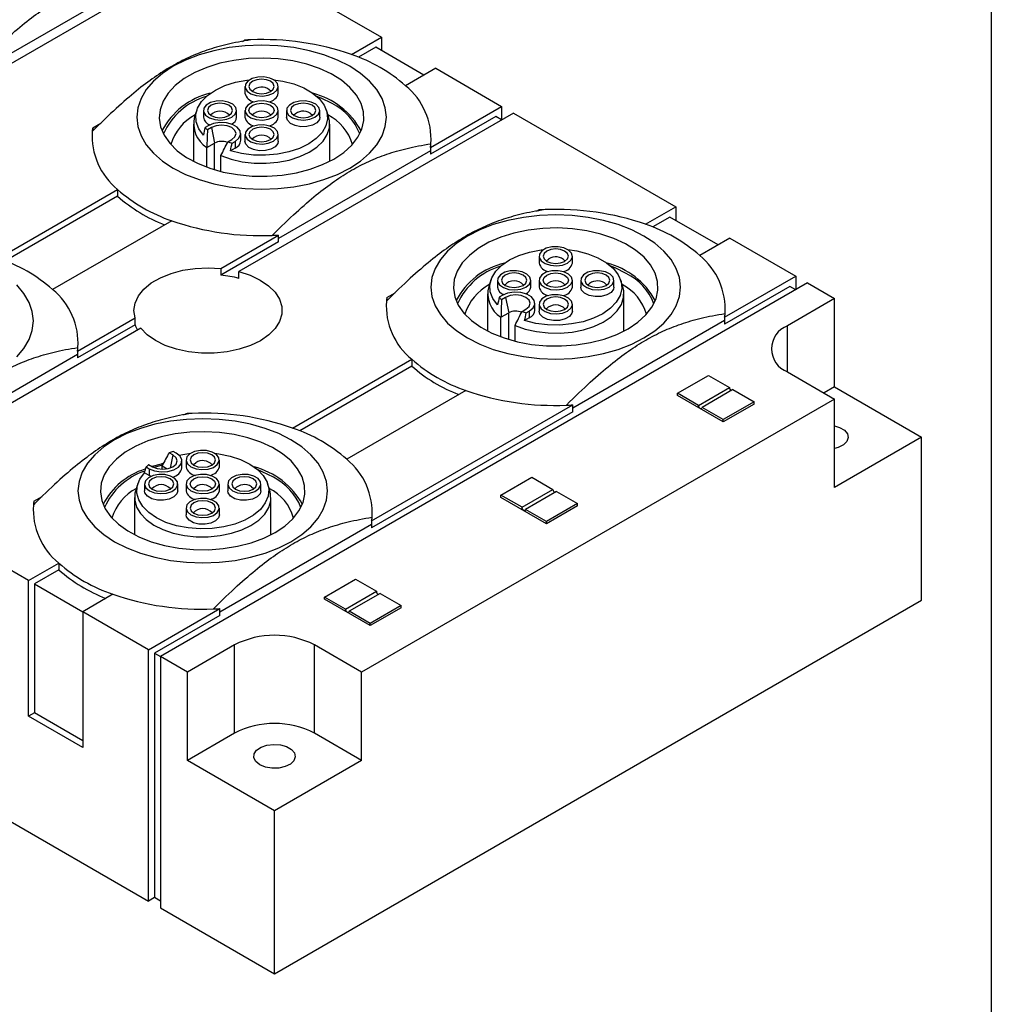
# Model space of a CAD drawing. Header units: millimetres. Extents: x 13 to 546, y 13 to 419.
# Tile 6 of 7: x 488 to 546, y 305 to 365. Entities that reach past the tile are written whole.
import ezdxf

# ---------------------------------------------------------------- set-up
doc = ezdxf.new("R2010")
doc.units = ezdxf.units.MM
doc.header["$LTSCALE"] = 2
doc.linetypes.add('SLD-Solid', pattern=[0])
doc.layers.add('TEXT', color=140, linetype='SLD-Solid', lineweight=25)

msp = doc.modelspace()

# ---------------------------------------------------------------- linework, layer by layer
for p, q in [((499.7, 369.246), (460.809, 346.795)), ((499.7, 369.246), (509.458, 363.613)), ((494.716, 366.982), (480.411, 358.723)), ((501.089, 363.354), (501.222, 363.43)), ((507.646, 362.567), (509.458, 363.613)), ((509.458, 363.613), (509.458, 362.797)), ((509.105, 363.001), (508.072, 362.405)), ((512.004, 361.327), (509.105, 363.001)), ((512.711, 361.736), (510.899, 360.689)), ((512.711, 361.736), (516.671, 359.45)), ((501.246, 360.648), (501.246, 360.24)), ((503.246, 360.24), (503.246, 360.648)), ((498.351, 359.23), (498.22, 358.837)), ((506.271, 358.837), (506.14, 359.23)), ((512.394, 356.981), (516.671, 359.45)), ((516.671, 359.45), (516.671, 358.633)), ((498.746, 359.205), (498.746, 358.797)), ((500.746, 358.797), (500.746, 359.205)), ((517.378, 359.041), (500.882, 349.519)), ((501.246, 359.205), (501.246, 358.797)), ((503.246, 358.797), (503.246, 359.205)), ((503.746, 359.205), (503.746, 358.797)), ((505.746, 358.797), (505.746, 359.205)), ((516.317, 358.837), (512.394, 356.573)), ((516.671, 358.633), (516.317, 358.837)), ((517.378, 359.041), (527.136, 353.408)), ((492.097, 358.163), (492.591, 358.448)), ((492.097, 358.163), (492.097, 357.971)), ((498.146, 358.388), (498.146, 356.15)), ((499.028, 358.286), (498.848, 358.182)), ((499.228, 358.171), (498.993, 358.036)), ((499.228, 358.171), (499.417, 357.245)), ((506.346, 356.15), (506.346, 358.388)), ((500.22, 357.327), (500.455, 357.463)), ((500.991, 357.409), (500.991, 357.817)), ((501.246, 357.762), (501.246, 357.353)), ((503.246, 357.353), (503.246, 357.762)), ((498.953, 356.978), (499.417, 357.245)), ((498.953, 355.798), (498.953, 356.978)), ((499.417, 355.644), (499.417, 357.245)), ((500.655, 356.939), (500.375, 356.778)), ((500.474, 357.243), (500.655, 357.348)), ((500.655, 357.348), (500.655, 356.939)), ((512.394, 356.981), (512.394, 356.573)), ((499.802, 355.539), (499.802, 356.488)), ((512.394, 356.777), (503.269, 351.509)), ((486.433, 350.321), (493.593, 354.454)), ((493.593, 354.046), (486.859, 350.159)), ((493.593, 354.454), (493.593, 354.046)), ((525.324, 352.362), (527.136, 353.408)), ((527.136, 353.408), (527.136, 352.592)), ((518.766, 353.149), (518.899, 353.225)), ((526.782, 352.796), (525.75, 352.2)), ((529.681, 351.122), (526.782, 352.796)), ((496.845, 352.577), (489.685, 348.443)), ((499.804, 349.713), (503.269, 351.713)), ((503.269, 351.305), (503.269, 351.713)), ((530.388, 351.53), (528.576, 350.484)), ((530.388, 351.53), (534.348, 349.244)), ((503.269, 351.305), (499.804, 349.304)), ((518.923, 350.443), (518.923, 350.035)), ((520.923, 350.035), (520.923, 350.443)), ((499.804, 349.713), (499.804, 349.304)), ((500.882, 349.11), (500.882, 349.519)), ((530.072, 346.776), (534.348, 349.244)), ((534.348, 349.244), (534.348, 348.428)), ((535.055, 348.836), (496.164, 326.385)), ((516.029, 349.025), (515.898, 348.632)), ((516.423, 349), (516.423, 348.592)), ((518.423, 348.592), (518.423, 349)), ((518.923, 349), (518.923, 348.592)), ((520.923, 348.592), (520.923, 349)), ((521.423, 349), (521.423, 348.592)), ((523.423, 348.592), (523.423, 349)), ((523.949, 348.632), (523.817, 349.025)), ((533.995, 348.632), (530.072, 346.367)), ((534.348, 348.428), (533.995, 348.632)), ((535.055, 348.836), (536.682, 347.897)), ((509.775, 347.958), (510.269, 348.243)), ((515.823, 348.183), (515.823, 345.945)), ((516.706, 348.081), (516.525, 347.977)), ((524.023, 345.945), (524.023, 348.183)), ((509.775, 347.958), (509.775, 347.766)), ((516.905, 347.966), (516.67, 347.831)), ((516.905, 347.966), (517.095, 347.04)), ((518.669, 347.204), (518.669, 347.612)), ((518.923, 347.557), (518.923, 347.148)), ((520.923, 347.148), (520.923, 347.557)), ((536.682, 347.897), (533.853, 346.265)), ((536.682, 342.59), (536.682, 347.897)), ((516.631, 346.773), (517.095, 347.04)), ((517.095, 345.439), (517.095, 347.04)), ((517.898, 347.122), (518.133, 347.258)), ((518.152, 347.038), (518.332, 347.142)), ((518.332, 347.142), (518.332, 346.734)), ((491.181, 344.735), (494.646, 346.735)), ((494.646, 346.327), (491.181, 344.326)), ((494.646, 346.327), (494.646, 346.735)), ((516.631, 345.593), (516.631, 346.773)), ((517.48, 345.334), (517.48, 346.283)), ((518.332, 346.734), (518.053, 346.573)), ((530.072, 346.572), (520.947, 341.304)), ((530.072, 346.776), (530.072, 346.367)), ((533.853, 343.489), (533.853, 346.265)), ((494.983, 346.113), (478.487, 336.59)), ((491.181, 344.531), (482.056, 339.263)), ((491.181, 344.735), (491.181, 344.326)), ((504.11, 340.116), (511.27, 344.249)), ((511.27, 343.841), (504.537, 339.954)), ((511.27, 344.249), (511.27, 343.841)), ((527.238, 342.205), (529.098, 343.279)), ((529.098, 343.279), (530.364, 342.548)), ((533.853, 343.489), (536.682, 341.856)), ((514.523, 342.371), (507.363, 338.238)), ((527.238, 342.07), (527.238, 342.205)), ((528.504, 341.474), (527.238, 342.205)), ((529.982, 340.486), (527.238, 342.07)), ((528.504, 341.474), (530.364, 342.548)), ((530.576, 342.425), (528.716, 341.352)), ((530.576, 342.425), (531.842, 341.695)), ((536.682, 342.59), (536.046, 342.223)), ((536.682, 342.59), (541.914, 339.569)), ((536.682, 341.856), (508.256, 325.446)), ((508.859, 334.53), (520.947, 341.508)), ((520.947, 341.1), (520.947, 341.508)), ((531.842, 341.695), (529.982, 340.621)), ((531.842, 341.56), (529.982, 340.486)), ((531.842, 341.56), (531.842, 341.695)), ((536.682, 336.548), (536.682, 341.856)), ((497.553, 340.902), (497.686, 340.979)), ((520.947, 341.1), (508.859, 334.121)), ((529.982, 340.621), (528.716, 341.352)), ((529.982, 340.486), (529.982, 340.621)), ((541.914, 339.569), (536.682, 336.548)), ((541.914, 329.771), (541.914, 339.569)), ((496.92, 338.496), (496.685, 338.632)), ((497.119, 338.611), (496.938, 338.715)), ((495.457, 337.923), (495.692, 337.787)), ((496.92, 338.496), (496.76, 337.714)), ((497.456, 337.733), (497.456, 338.142)), ((497.71, 338.197), (497.71, 337.789)), ((499.71, 337.789), (499.71, 338.197)), ((495.493, 337.264), (495.213, 337.425)), ((495.312, 337.776), (495.493, 337.672)), ((495.493, 337.672), (495.493, 337.264)), ((496.262, 337.875), (495.791, 337.738)), ((496.266, 337.641), (496.266, 337.838)), ((496.266, 337.838), (496.568, 337.664)), ((494.816, 336.779), (494.684, 336.386)), ((495.21, 336.754), (495.21, 336.345)), ((495.598, 337.21), (495.493, 337.264)), ((497.21, 336.345), (497.21, 336.754)), ((497.71, 336.754), (497.71, 336.345)), ((499.71, 336.345), (499.71, 336.754)), ((500.21, 336.754), (500.21, 336.345)), ((502.21, 336.345), (502.21, 336.754)), ((502.736, 336.386), (502.604, 336.779)), ((516.632, 336.082), (518.491, 337.156)), ((518.491, 337.156), (519.757, 336.425)), ((488.245, 330.957), (478.487, 336.59)), ((517.897, 335.351), (519.757, 336.425)), ((519.969, 336.302), (518.11, 335.229)), ((519.969, 336.302), (521.235, 335.572)), ((488.562, 335.712), (489.056, 335.997)), ((488.562, 335.712), (488.562, 335.52)), ((494.61, 335.937), (494.61, 333.699)), ((502.81, 333.699), (502.81, 335.937)), ((516.632, 335.947), (516.632, 336.082)), ((517.897, 335.351), (516.632, 336.082)), ((519.375, 334.363), (516.632, 335.947)), ((521.235, 335.572), (519.375, 334.498)), ((521.235, 335.437), (521.235, 335.572)), ((497.71, 335.31), (497.71, 334.902)), ((499.71, 334.902), (499.71, 335.31)), ((519.375, 334.498), (518.11, 335.229)), ((521.235, 335.437), (519.375, 334.363)), ((508.859, 334.53), (508.859, 334.121)), ((519.375, 334.363), (519.375, 334.498)), ((508.859, 334.325), (499.734, 329.058)), ((488.245, 330.957), (490.057, 332.003)), ((490.057, 332.003), (490.057, 331.595)), ((490.057, 331.595), (488.598, 330.753)), ((488.245, 322.792), (488.245, 330.957)), ((506.025, 329.959), (507.885, 331.032)), ((507.885, 331.032), (509.15, 330.302)), ((488.598, 330.753), (488.598, 322.996)), ((488.598, 330.753), (491.498, 329.079)), ((507.291, 329.228), (509.15, 330.302)), ((493.31, 330.125), (491.498, 329.079)), ((503.023, 307.319), (541.914, 329.771)), ((506.025, 329.824), (506.025, 329.959)), ((507.291, 329.228), (506.025, 329.959)), ((508.769, 328.24), (506.025, 329.824)), ((509.363, 330.179), (507.503, 329.106)), ((509.363, 330.179), (510.628, 329.449)), ((495.457, 326.793), (491.498, 329.079)), ((491.498, 329.079), (491.498, 320.914)), ((495.457, 326.793), (499.734, 329.262)), ((499.734, 328.854), (499.734, 329.262)), ((508.769, 328.375), (507.503, 329.106)), ((510.628, 329.449), (508.769, 328.375)), ((510.628, 329.314), (508.769, 328.24)), ((510.628, 329.314), (510.628, 329.449)), ((499.734, 328.854), (495.811, 326.589)), ((508.769, 328.24), (508.769, 328.375)), ((495.457, 311.687), (495.457, 326.793)), ((500.619, 327.079), (497.791, 325.446)), ((500.619, 321.771), (500.619, 327.079)), ((508.256, 325.446), (505.428, 327.079)), ((505.428, 321.771), (505.428, 327.079)), ((495.811, 326.589), (496.164, 326.385)), ((495.811, 326.589), (495.811, 311.891)), ((497.791, 325.446), (496.164, 326.385)), ((496.164, 326.385), (496.164, 311.279)), ((497.791, 320.139), (497.791, 325.446)), ((508.256, 320.139), (508.256, 325.446)), ((488.598, 322.996), (488.245, 322.792)), ((491.498, 320.914), (488.245, 322.792)), ((491.498, 321.322), (488.598, 322.996)), ((478.487, 321.484), (495.457, 311.687)), ((500.619, 321.771), (497.791, 320.139)), ((508.256, 320.139), (505.428, 321.771)), ((503.023, 317.118), (497.791, 320.139)), ((508.256, 320.139), (503.023, 317.118)), ((503.023, 307.319), (503.023, 317.118)), ((495.811, 311.891), (495.457, 311.687)), ((496.164, 311.687), (495.811, 311.891)), ((496.164, 311.279), (503.023, 307.319))]:
    msp.add_line(p, q)
at = {"flags": 128}
for points in [[(507.549, 355.735), (508.196, 356.161), (508.741, 356.632), (509.175, 357.14), (509.49, 357.676), (509.681, 358.232), (509.746, 358.797), (509.681, 359.362), (509.49, 359.917), (509.175, 360.454), (508.741, 360.961), (508.196, 361.432), (507.549, 361.858), (506.811, 362.232), (505.996, 362.546), (505.116, 362.797), (504.187, 362.979), (503.225, 363.089), (502.246, 363.126), (501.267, 363.089), (500.304, 362.979), (499.375, 362.797), (498.496, 362.546), (497.68, 362.232), (496.942, 361.858), (496.295, 361.432), (495.75, 360.961), (495.316, 360.454), (495.001, 359.917), (494.81, 359.362), (494.746, 358.797), (494.81, 358.232), (495.001, 357.676), (495.316, 357.14), (495.75, 356.632), (496.295, 356.161), (496.942, 355.735), (497.68, 355.362), (498.496, 355.047), (499.375, 354.797), (500.304, 354.615), (501.267, 354.504), (502.246, 354.467), (503.225, 354.504), (504.187, 354.615), (505.116, 354.797), (505.996, 355.047), (506.811, 355.362), (507.549, 355.735)], [(506.594, 356.286), (507.181, 356.678), (507.663, 357.116), (508.029, 357.589), (508.272, 358.088), (508.386, 358.602), (508.37, 359.12), (508.223, 359.632), (507.949, 360.125), (507.553, 360.59), (507.044, 361.017), (506.433, 361.397), (505.732, 361.721), (504.957, 361.983), (504.125, 362.177), (503.252, 362.299), (502.358, 362.346), (501.461, 362.318), (500.582, 362.215), (499.737, 362.038), (498.946, 361.793), (498.226, 361.484), (497.591, 361.117), (497.055, 360.701), (496.63, 360.245), (496.325, 359.757), (496.146, 359.249), (496.097, 358.732), (496.179, 358.216), (496.39, 357.712), (496.726, 357.231), (497.179, 356.784), (497.741, 356.38), (498.399, 356.027), (499.138, 355.733), (499.944, 355.504), (500.799, 355.346), (501.685, 355.261), (502.582, 355.252), (503.473, 355.318), (504.337, 355.458), (505.157, 355.669), (505.915, 355.947), (506.594, 356.286)], [(498.748, 357.717), (498.466, 358.104), (498.31, 358.514), (498.287, 358.934), (498.397, 359.349), (498.636, 359.745), (498.997, 360.11), (499.467, 360.431), (500.031, 360.696), (500.67, 360.898), (501.361, 361.028), (501.524, 361.048)], [(502.967, 361.048), (503.516, 360.965), (504.181, 360.795), (504.781, 360.557), (505.295, 360.26), (505.707, 359.914), (506.003, 359.53), (506.171, 359.122), (506.208, 358.702), (506.112, 358.286), (505.885, 357.887), (505.536, 357.518), (505.076, 357.193), (504.521, 356.921), (503.889, 356.713), (503.202, 356.575), (502.483, 356.511), (501.756, 356.525), (501.045, 356.615), (500.375, 356.778), (500.375, 356.778)], [(502.953, 360.24), (503.16, 360.415), (503.245, 360.621), (503.194, 360.832), (503.015, 361.017), (502.732, 361.152), (502.384, 361.22), (502.017, 361.21), (501.68, 361.124), (501.421, 360.974), (501.272, 360.78), (501.255, 360.568), (501.372, 360.367), (501.607, 360.204), (501.928, 360.101), (502.292, 360.071), (502.65, 360.12), (502.953, 360.24)], [(501.71, 360.339), (501.956, 360.244), (502.246, 360.211), (502.536, 360.244), (502.781, 360.339), (502.946, 360.481), (503.003, 360.648), (502.946, 360.816), (502.781, 360.957), (502.536, 361.052), (502.246, 361.086), (501.956, 361.052), (501.71, 360.957), (501.546, 360.816), (501.488, 360.648), (501.546, 360.481), (501.71, 360.339)], [(501.681, 360.357), (501.691, 360.372), (501.821, 360.485)], [(506.488, 359.613), (505.825, 359.943), (505.566, 360.048)], [(500.453, 358.797), (500.66, 358.972), (500.745, 359.178), (500.694, 359.388), (500.515, 359.574), (500.232, 359.709), (499.884, 359.777), (499.517, 359.767), (499.18, 359.681), (498.921, 359.531), (498.772, 359.337), (498.755, 359.125), (498.872, 358.924), (499.107, 358.761), (499.428, 358.658), (499.792, 358.628), (500.15, 358.677), (500.453, 358.797)], [(500.281, 358.896), (500.446, 359.038), (500.503, 359.205), (500.446, 359.372), (500.281, 359.514), (500.036, 359.609), (499.746, 359.642), (499.456, 359.609), (499.21, 359.514), (499.046, 359.372), (498.988, 359.205), (499.046, 359.038), (499.21, 358.896), (499.456, 358.801), (499.746, 358.768), (500.036, 358.801), (500.281, 358.896)], [(502.953, 358.797), (503.16, 358.972), (503.245, 359.178), (503.194, 359.388), (503.015, 359.574), (502.732, 359.709), (502.384, 359.777), (502.017, 359.767), (501.68, 359.681), (501.421, 359.531), (501.272, 359.337), (501.255, 359.125), (501.372, 358.924), (501.607, 358.761), (501.928, 358.658), (502.292, 358.628), (502.65, 358.677), (502.953, 358.797)], [(501.71, 359.514), (501.956, 359.609), (502.246, 359.642), (502.536, 359.609), (502.781, 359.514), (502.946, 359.372), (503.003, 359.205), (502.946, 359.038), (502.781, 358.896), (502.536, 358.801), (502.246, 358.768), (501.956, 358.801), (501.71, 358.896), (501.546, 359.038), (501.488, 359.205), (501.546, 359.372), (501.71, 359.514)], [(505.453, 358.797), (505.66, 358.972), (505.745, 359.178), (505.694, 359.388), (505.515, 359.574), (505.232, 359.709), (504.884, 359.777), (504.517, 359.767), (504.18, 359.681), (503.921, 359.531), (503.772, 359.337), (503.755, 359.125), (503.872, 358.924), (504.107, 358.761), (504.428, 358.658), (504.792, 358.628), (505.15, 358.677), (505.453, 358.797)], [(504.21, 359.514), (504.046, 359.372), (503.988, 359.205), (504.046, 359.038), (504.21, 358.896), (504.456, 358.801), (504.746, 358.768), (505.036, 358.801), (505.281, 358.896), (505.446, 359.038), (505.503, 359.205), (505.446, 359.372), (505.281, 359.514), (505.036, 359.609), (504.746, 359.642), (504.456, 359.609), (504.21, 359.514)], [(499.802, 356.488), (500.417, 356.27), (501.088, 356.118), (501.795, 356.036), (502.516, 356.027), (503.229, 356.091), (503.912, 356.226), (504.542, 356.428), (505.102, 356.69), (505.573, 357.006), (505.941, 357.364), (506.195, 357.753), (506.327, 358.163), (506.332, 358.579), (506.271, 358.837)], [(505.746, 358.797), (505.719, 358.664), (505.571, 358.47), (505.311, 358.32), (504.975, 358.235), (504.607, 358.225), (504.259, 358.292), (503.976, 358.428), (503.797, 358.613), (503.746, 358.797)], [(505.17, 359.042), (505.3, 358.929), (505.31, 358.913)], [(500.655, 357.348), (500.884, 357.536), (500.987, 357.759), (500.952, 357.989), (500.783, 358.198), (500.501, 358.361), (500.139, 358.458), (499.741, 358.478), (499.355, 358.419), (499.028, 358.286)], [(500.455, 357.463), (500.643, 357.625), (500.709, 357.817), (500.643, 358.009), (500.455, 358.171), (500.174, 358.28), (499.841, 358.318), (499.509, 358.28), (499.228, 358.171)], [(502.953, 357.353), (503.16, 357.529), (503.245, 357.735), (503.194, 357.945), (503.015, 358.131), (502.732, 358.266), (502.384, 358.333), (502.017, 358.324), (501.68, 358.238), (501.421, 358.088), (501.272, 357.894), (501.255, 357.682), (501.372, 357.481), (501.607, 357.318), (501.928, 357.214), (502.292, 357.185), (502.65, 357.234), (502.953, 357.353)], [(502.781, 358.071), (502.536, 358.166), (502.246, 358.199), (501.956, 358.166), (501.71, 358.071), (501.546, 357.929), (501.488, 357.762), (501.546, 357.594), (501.71, 357.452), (501.956, 357.358), (502.246, 357.324), (502.536, 357.358), (502.781, 357.452), (502.946, 357.594), (503.003, 357.762), (502.946, 357.929), (502.781, 358.071)], [(503.246, 357.353), (503.219, 357.221), (503.071, 357.027), (502.811, 356.877), (502.475, 356.791), (502.107, 356.782), (501.759, 356.849), (501.476, 356.985), (501.297, 357.17), (501.246, 357.353)], [(525.227, 345.53), (525.873, 345.956), (526.418, 346.427), (526.852, 346.935), (527.168, 347.471), (527.359, 348.026), (527.423, 348.592), (527.359, 349.157), (527.168, 349.712), (526.852, 350.248), (526.418, 350.756), (525.873, 351.227), (525.227, 351.653), (524.489, 352.026), (523.673, 352.341), (522.793, 352.592), (521.864, 352.774), (520.902, 352.884), (519.923, 352.921), (518.944, 352.884), (517.982, 352.774), (517.053, 352.592), (516.173, 352.341), (515.358, 352.026), (514.62, 351.653), (513.973, 351.227), (513.428, 350.756), (512.994, 350.248), (512.679, 349.712), (512.487, 349.157), (512.423, 348.592), (512.487, 348.026), (512.679, 347.471), (512.994, 346.935), (513.428, 346.427), (513.973, 345.956), (514.62, 345.53), (515.358, 345.157), (516.173, 344.842), (517.053, 344.591), (517.982, 344.409), (518.944, 344.299), (519.923, 344.262), (520.902, 344.299), (521.864, 344.409), (522.793, 344.591), (523.673, 344.842), (524.489, 345.157), (525.227, 345.53)], [(524.272, 346.081), (524.859, 346.473), (525.34, 346.911), (525.707, 347.384), (525.95, 347.883), (526.064, 348.397), (526.048, 348.915), (525.901, 349.427), (525.626, 349.92), (525.23, 350.385), (524.722, 350.812), (524.11, 351.192), (523.41, 351.516), (522.635, 351.778), (521.802, 351.972), (520.93, 352.094), (520.036, 352.141), (519.139, 352.113), (518.259, 352.009), (517.415, 351.833), (516.624, 351.588), (515.904, 351.279), (515.269, 350.912), (514.733, 350.496), (514.308, 350.04), (514.003, 349.552), (513.823, 349.044), (513.774, 348.527), (513.856, 348.011), (514.067, 347.507), (514.403, 347.026), (514.857, 346.579), (515.419, 346.174), (516.076, 345.822), (516.816, 345.528), (517.622, 345.299), (518.477, 345.141), (519.362, 345.056), (520.26, 345.047), (521.151, 345.113), (522.015, 345.253), (522.835, 345.464), (523.592, 345.742), (524.272, 346.081)], [(520.63, 350.035), (520.838, 350.21), (520.922, 350.416), (520.871, 350.626), (520.693, 350.812), (520.41, 350.947), (520.061, 351.015), (519.694, 351.005), (519.358, 350.919), (519.098, 350.769), (518.95, 350.575), (518.933, 350.363), (519.05, 350.162), (519.284, 349.999), (519.605, 349.896), (519.969, 349.866), (520.327, 349.915), (520.63, 350.035)], [(516.426, 347.512), (516.143, 347.899), (515.988, 348.309), (515.964, 348.729), (516.074, 349.144), (516.314, 349.54), (516.675, 349.905), (517.145, 350.226), (517.709, 350.491), (518.347, 350.693), (519.039, 350.823), (519.202, 350.843)], [(520.645, 350.843), (521.194, 350.76), (521.859, 350.59), (522.459, 350.352), (522.973, 350.055), (523.385, 349.709), (523.68, 349.325), (523.849, 348.917), (523.886, 348.497), (523.789, 348.081), (523.563, 347.682), (523.214, 347.313), (522.754, 346.988), (522.199, 346.716), (521.567, 346.508), (520.88, 346.37), (520.161, 346.306), (519.434, 346.32), (518.723, 346.409), (518.053, 346.573), (518.053, 346.573)], [(519.388, 350.134), (519.633, 350.039), (519.923, 350.006), (520.213, 350.039), (520.459, 350.134), (520.623, 350.276), (520.681, 350.443), (520.623, 350.61), (520.459, 350.752), (520.213, 350.847), (519.923, 350.88), (519.633, 350.847), (519.388, 350.752), (519.223, 350.61), (519.166, 350.443), (519.223, 350.276), (519.388, 350.134)], [(494.646, 346.735), (494.578, 347.182), (494.646, 347.628), (494.846, 348.061), (495.174, 348.467), (495.619, 348.834), (496.168, 349.151), (496.804, 349.408), (497.508, 349.597), (498.257, 349.713), (499.031, 349.752), (499.804, 349.713)], [(519.358, 350.152), (519.369, 350.167), (519.499, 350.28)], [(524.166, 349.408), (523.503, 349.738), (523.244, 349.843)], [(500.882, 349.519), (501.558, 349.296), (502.158, 349.009), (502.661, 348.667), (503.053, 348.279), (503.322, 347.857), (503.46, 347.415), (503.462, 346.965), (503.329, 346.523), (503.064, 346.1), (502.675, 345.711), (502.175, 345.367), (501.578, 345.078), (500.904, 344.853), (500.172, 344.7), (499.405, 344.623), (498.627, 344.625), (497.861, 344.704), (497.13, 344.859), (496.458, 345.086), (495.864, 345.377), (495.368, 345.722), (494.983, 346.113)], [(518.13, 348.592), (518.338, 348.767), (518.422, 348.973), (518.371, 349.183), (518.193, 349.369), (517.91, 349.504), (517.561, 349.572), (517.194, 349.562), (516.858, 349.476), (516.598, 349.326), (516.45, 349.132), (516.433, 348.92), (516.55, 348.719), (516.784, 348.556), (517.105, 348.452), (517.469, 348.423), (517.827, 348.472), (518.13, 348.592)], [(517.959, 348.691), (518.123, 348.832), (518.181, 349), (518.123, 349.167), (517.959, 349.309), (517.713, 349.404), (517.423, 349.437), (517.133, 349.404), (516.888, 349.309), (516.723, 349.167), (516.666, 349), (516.723, 348.832), (516.888, 348.691), (517.133, 348.596), (517.423, 348.562), (517.713, 348.596), (517.959, 348.691)], [(520.63, 348.592), (520.838, 348.767), (520.922, 348.973), (520.871, 349.183), (520.693, 349.369), (520.41, 349.504), (520.061, 349.572), (519.694, 349.562), (519.358, 349.476), (519.098, 349.326), (518.95, 349.132), (518.933, 348.92), (519.05, 348.719), (519.284, 348.556), (519.605, 348.452), (519.969, 348.423), (520.327, 348.472), (520.63, 348.592)], [(519.388, 349.309), (519.633, 349.404), (519.923, 349.437), (520.213, 349.404), (520.459, 349.309), (520.623, 349.167), (520.681, 349), (520.623, 348.832), (520.459, 348.691), (520.213, 348.596), (519.923, 348.562), (519.633, 348.596), (519.388, 348.691), (519.223, 348.832), (519.166, 349), (519.223, 349.167), (519.388, 349.309)], [(523.13, 348.592), (523.338, 348.767), (523.422, 348.973), (523.371, 349.183), (523.193, 349.369), (522.91, 349.504), (522.561, 349.572), (522.194, 349.562), (521.858, 349.476), (521.598, 349.326), (521.45, 349.132), (521.433, 348.92), (521.55, 348.719), (521.784, 348.556), (522.105, 348.452), (522.469, 348.423), (522.827, 348.472), (523.13, 348.592)], [(521.888, 349.309), (521.723, 349.167), (521.666, 349), (521.723, 348.832), (521.888, 348.691), (522.133, 348.596), (522.423, 348.562), (522.713, 348.596), (522.959, 348.691), (523.123, 348.832), (523.181, 349), (523.123, 349.167), (522.959, 349.309), (522.713, 349.404), (522.423, 349.437), (522.133, 349.404), (521.888, 349.309)], [(487.528, 344.386), (487.961, 344.894), (488.277, 345.43), (488.468, 345.985), (488.532, 346.551), (488.468, 347.116), (488.277, 347.671), (487.961, 348.207), (487.528, 348.715)], [(517.48, 346.283), (518.094, 346.065), (518.766, 345.913), (519.473, 345.831), (520.194, 345.822), (520.907, 345.886), (521.589, 346.021), (522.22, 346.223), (522.78, 346.485), (523.251, 346.801), (523.619, 347.159), (523.873, 347.548), (524.005, 347.958), (524.01, 348.374), (523.949, 348.632)], [(523.423, 348.592), (523.397, 348.459), (523.248, 348.265), (522.988, 348.115), (522.652, 348.03), (522.285, 348.02), (521.937, 348.087), (521.654, 348.223), (521.475, 348.408), (521.423, 348.592)], [(522.848, 348.836), (522.978, 348.724), (522.988, 348.708)], [(518.332, 347.142), (518.561, 347.331), (518.665, 347.554), (518.63, 347.784), (518.461, 347.993), (518.179, 348.156), (517.817, 348.253), (517.419, 348.273), (517.033, 348.214), (516.706, 348.081)], [(518.133, 347.258), (518.321, 347.42), (518.387, 347.612), (518.321, 347.804), (518.133, 347.966), (517.851, 348.075), (517.519, 348.113), (517.187, 348.075), (516.905, 347.966)], [(520.63, 347.148), (520.838, 347.323), (520.922, 347.53), (520.871, 347.74), (520.693, 347.925), (520.41, 348.061), (520.061, 348.128), (519.694, 348.119), (519.358, 348.033), (519.098, 347.883), (518.95, 347.689), (518.933, 347.477), (519.05, 347.276), (519.284, 347.112), (519.605, 347.009), (519.969, 346.98), (520.327, 347.029), (520.63, 347.148)], [(520.459, 347.866), (520.213, 347.961), (519.923, 347.994), (519.633, 347.961), (519.388, 347.866), (519.223, 347.724), (519.166, 347.557), (519.223, 347.389), (519.388, 347.247), (519.633, 347.153), (519.923, 347.119), (520.213, 347.153), (520.459, 347.247), (520.623, 347.389), (520.681, 347.557), (520.623, 347.724), (520.459, 347.866)], [(520.923, 347.148), (520.897, 347.016), (520.748, 346.822), (520.488, 346.672), (520.152, 346.586), (519.785, 346.577), (519.437, 346.644), (519.154, 346.78), (518.975, 346.965), (518.923, 347.148)], [(528.716, 341.352), (528.708, 341.31), (528.685, 341.283), (528.651, 341.277), (528.61, 341.291), (528.569, 341.323), (528.535, 341.37), (528.512, 341.423), (528.504, 341.474)], [(504.013, 333.284), (504.66, 333.71), (505.205, 334.181), (505.639, 334.689), (505.955, 335.225), (506.146, 335.78), (506.21, 336.345), (506.146, 336.911), (505.955, 337.466), (505.639, 338.002), (505.205, 338.51), (504.66, 338.981), (504.013, 339.407), (503.276, 339.78), (502.46, 340.095), (501.58, 340.346), (500.651, 340.528), (499.689, 340.638), (498.71, 340.675), (497.731, 340.638), (496.769, 340.528), (495.84, 340.346), (494.96, 340.095), (494.144, 339.78), (493.407, 339.407), (492.76, 338.981), (492.215, 338.51), (491.781, 338.002), (491.466, 337.466), (491.274, 336.911), (491.21, 336.345), (491.274, 335.78), (491.466, 335.225), (491.781, 334.689), (492.215, 334.181), (492.76, 333.71), (493.407, 333.284), (494.144, 332.91), (494.96, 332.596), (495.84, 332.345), (496.769, 332.163), (497.731, 332.053), (498.71, 332.016), (499.689, 332.053), (500.651, 332.163), (501.58, 332.345), (502.46, 332.596), (503.276, 332.91), (504.013, 333.284)], [(503.059, 333.835), (503.646, 334.227), (504.127, 334.665), (504.493, 335.138), (504.736, 335.637), (504.851, 336.151), (504.834, 336.669), (504.688, 337.181), (504.413, 337.674), (504.017, 338.139), (503.508, 338.566), (502.897, 338.946), (502.197, 339.27), (501.422, 339.532), (500.589, 339.726), (499.716, 339.848), (498.822, 339.895), (497.926, 339.867), (497.046, 339.763), (496.202, 339.587), (495.411, 339.342), (494.69, 339.032), (494.056, 338.666), (493.52, 338.25), (493.095, 337.793), (492.789, 337.306), (492.61, 336.798), (492.561, 336.281), (492.643, 335.764), (492.854, 335.261), (493.19, 334.78), (493.644, 334.333), (494.205, 333.928), (494.863, 333.575), (495.603, 333.282), (496.409, 333.053), (497.263, 332.895), (498.149, 332.81), (499.047, 332.8), (499.937, 332.867), (500.802, 333.007), (501.622, 333.218), (502.379, 333.496), (503.059, 333.835)], [(536.682, 340.248), (536.984, 340.156), (537.275, 339.988), (537.455, 339.775), (537.506, 339.539), (537.422, 339.307), (537.211, 339.103), (536.897, 338.949), (536.682, 338.89)], [(499.431, 338.597), (499.667, 338.567), (500.354, 338.429), (500.985, 338.221), (501.54, 337.949), (502, 337.624), (502.349, 337.255), (502.576, 336.856), (502.673, 336.44), (502.636, 336.02), (502.467, 335.612), (502.172, 335.228), (501.76, 334.882), (501.245, 334.585), (500.646, 334.347), (499.981, 334.177), (499.273, 334.079), (498.546, 334.058), (497.825, 334.114), (497.134, 334.244), (496.496, 334.446), (495.932, 334.711), (495.462, 335.032), (495.101, 335.397), (494.861, 335.793), (494.751, 336.208), (494.774, 336.628), (494.93, 337.038), (495.213, 337.425), (495.213, 337.425)], [(495.493, 337.672), (495.82, 337.54), (496.206, 337.48), (496.604, 337.5), (496.966, 337.598), (497.248, 337.761), (497.417, 337.97), (497.452, 338.199), (497.348, 338.422), (497.119, 338.611)], [(497.292, 338.484), (497.51, 338.528), (497.989, 338.597)], [(498.003, 337.789), (498.306, 337.669), (498.664, 337.62), (499.028, 337.65), (499.349, 337.753), (499.584, 337.916), (499.7, 338.117), (499.683, 338.329), (499.535, 338.523), (499.275, 338.673), (498.939, 338.759), (498.572, 338.769), (498.223, 338.701), (497.941, 338.566), (497.762, 338.38), (497.711, 338.17), (497.795, 337.964), (498.003, 337.789)], [(498.174, 337.888), (498.42, 337.793), (498.71, 337.76), (499, 337.793), (499.246, 337.888), (499.41, 338.03), (499.468, 338.197), (499.41, 338.364), (499.246, 338.506), (499, 338.601), (498.71, 338.634), (498.42, 338.601), (498.174, 338.506), (498.01, 338.364), (497.952, 338.197), (498.01, 338.03), (498.174, 337.888)], [(496.301, 337.979), (496.202, 337.954), (495.672, 337.799)], [(495.692, 337.787), (495.974, 337.679), (496.306, 337.641), (496.638, 337.679), (496.92, 337.787), (497.108, 337.95), (497.174, 338.142), (497.108, 338.333), (496.92, 338.496)], [(498.145, 337.905), (498.156, 337.921), (498.286, 338.034)], [(495.503, 336.345), (495.806, 336.226), (496.164, 336.177), (496.528, 336.206), (496.849, 336.31), (497.084, 336.473), (497.2, 336.674), (497.183, 336.886), (497.035, 337.08), (496.775, 337.23), (496.439, 337.316), (496.072, 337.325), (495.723, 337.258), (495.441, 337.122), (495.262, 336.937), (495.211, 336.727), (495.295, 336.521), (495.503, 336.345)], [(498.003, 336.345), (498.306, 336.226), (498.664, 336.177), (499.028, 336.206), (499.349, 336.31), (499.584, 336.473), (499.7, 336.674), (499.683, 336.886), (499.535, 337.08), (499.275, 337.23), (498.939, 337.316), (498.572, 337.325), (498.223, 337.258), (497.941, 337.122), (497.762, 336.937), (497.711, 336.727), (497.795, 336.521), (498.003, 336.345)], [(500.503, 336.345), (500.806, 336.226), (501.164, 336.177), (501.528, 336.206), (501.849, 336.31), (502.084, 336.473), (502.2, 336.674), (502.183, 336.886), (502.035, 337.08), (501.775, 337.23), (501.439, 337.316), (501.072, 337.325), (500.723, 337.258), (500.441, 337.122), (500.262, 336.937), (500.211, 336.727), (500.295, 336.521), (500.503, 336.345)], [(502.953, 337.162), (502.29, 337.492), (502.031, 337.597)], [(496.746, 336.444), (496.91, 336.586), (496.968, 336.754), (496.91, 336.921), (496.746, 337.063), (496.5, 337.158), (496.21, 337.191), (495.92, 337.158), (495.674, 337.063), (495.51, 336.921), (495.452, 336.754), (495.51, 336.586), (495.674, 336.444), (495.92, 336.35), (496.21, 336.316), (496.5, 336.35), (496.746, 336.444)], [(499.246, 337.063), (499.41, 336.921), (499.468, 336.754), (499.41, 336.586), (499.246, 336.444), (499, 336.35), (498.71, 336.316), (498.42, 336.35), (498.174, 336.444), (498.01, 336.586), (497.952, 336.754), (498.01, 336.921), (498.174, 337.063), (498.42, 337.158), (498.71, 337.191), (499, 337.158), (499.246, 337.063)], [(500.674, 337.063), (500.51, 336.921), (500.452, 336.754), (500.51, 336.586), (500.674, 336.444), (500.92, 336.35), (501.21, 336.316), (501.5, 336.35), (501.746, 336.444), (501.91, 336.586), (501.968, 336.754), (501.91, 336.921), (501.746, 337.063), (501.5, 337.158), (501.21, 337.191), (500.92, 337.158), (500.674, 337.063)], [(494.684, 336.386), (494.635, 336.197), (494.619, 335.781), (494.73, 335.369), (494.964, 334.975), (495.314, 334.611), (495.769, 334.288), (496.315, 334.016), (496.935, 333.804), (497.61, 333.657), (498.319, 333.581), (499.041, 333.578), (499.752, 333.648), (500.431, 333.789), (501.056, 333.996), (501.609, 334.264), (502.072, 334.583), (502.432, 334.944), (502.675, 335.336), (502.797, 335.746), (502.791, 336.163), (502.736, 336.386)], [(497.21, 336.345), (497.158, 336.162), (496.979, 335.977), (496.697, 335.841), (496.348, 335.774), (495.981, 335.783), (495.645, 335.869), (495.385, 336.019), (495.237, 336.213), (495.21, 336.345)], [(498.145, 336.462), (498.156, 336.478), (498.286, 336.59)], [(502.21, 336.345), (502.158, 336.162), (501.979, 335.977), (501.697, 335.841), (501.348, 335.774), (500.981, 335.783), (500.645, 335.869), (500.385, 336.019), (500.237, 336.213), (500.21, 336.345)], [(501.634, 336.59), (501.764, 336.478), (501.775, 336.462)], [(498.003, 334.902), (498.306, 334.782), (498.664, 334.734), (499.028, 334.763), (499.349, 334.866), (499.584, 335.03), (499.7, 335.231), (499.683, 335.443), (499.535, 335.637), (499.275, 335.787), (498.939, 335.872), (498.572, 335.882), (498.223, 335.815), (497.941, 335.679), (497.762, 335.494), (497.711, 335.284), (497.795, 335.077), (498.003, 334.902)], [(499.246, 335.62), (499, 335.715), (498.71, 335.748), (498.42, 335.715), (498.174, 335.62), (498.01, 335.478), (497.952, 335.31), (498.01, 335.143), (498.174, 335.001), (498.42, 334.906), (498.71, 334.873), (499, 334.906), (499.246, 335.001), (499.41, 335.143), (499.468, 335.31), (499.41, 335.478), (499.246, 335.62)], [(518.11, 335.229), (518.101, 335.187), (518.078, 335.16), (518.044, 335.153), (518.003, 335.168), (517.963, 335.2), (517.928, 335.247), (517.905, 335.3), (517.897, 335.351)], [(499.71, 334.902), (499.658, 334.719), (499.479, 334.533), (499.197, 334.398), (498.848, 334.33), (498.481, 334.34), (498.145, 334.426), (497.885, 334.576), (497.737, 334.77), (497.71, 334.902)], [(507.503, 329.106), (507.495, 329.064), (507.472, 329.037), (507.437, 329.03), (507.397, 329.045), (507.356, 329.077), (507.322, 329.124), (507.299, 329.177), (507.291, 329.228)], [(502.14, 319.873), (501.9, 320.067), (501.783, 320.294), (501.8, 320.532), (501.95, 320.753), (502.216, 320.934), (502.569, 321.056), (502.972, 321.105), (503.38, 321.075), (503.75, 320.971), (504.041, 320.803), (504.221, 320.589), (504.272, 320.354), (504.188, 320.121), (503.977, 319.917), (503.663, 319.764), (503.28, 319.677), (502.869, 319.668), (502.474, 319.735), (502.14, 319.873)]]:
    msp.add_lwpolyline(points, dxfattribs=at)
for centre, radius, start, end in [((502.242, 345.91), 17.55, 92.07387, 93.33234), ((502.312, 347.15), 16.314, 70.91502, 92.47671), ((504.588, 353.514), 9.556, 48.66898, 71.3364), ((502.24, 359.837), 0.772, 42.36905, 122.86787), ((508.262, 357.457), 4.171, 356.50857, 50.79524), ((500.161, 355.955), 4.395, 103.17823, 152.56727), ((500.101, 356.101), 4.119, 106.5858, 155.7277), ((501.919, 360.407), 0.694, 193.89828, 260.28768), ((502.595, 360.382), 0.666, 278.09923, 347.71481), ((504.163, 355.741), 4.643, 28.83373, 75.42077), ((504.978, 356.573), 3.394, 21.09041, 63.58727), ((499.672, 356.282), 3.012, 118.07891, 163.09887), ((499.856, 358.408), 1.691, 165.31506, 237.75225), ((499.309, 358.882), 0.57, 188.65794, 252.04561), ((499.746, 358.401), 0.763, 42.21312, 137.78688), ((500.235, 358.852), 0.513, 293.84314, 353.78422), ((501.919, 358.963), 0.694, 193.89828, 260.28768), ((502.246, 358.401), 0.763, 42.21323, 137.78677), ((502.595, 358.938), 0.666, 278.09923, 347.71481), ((504.751, 358.393), 0.772, 57.13213, 137.63095), ((504.931, 356.374), 2.879, 15.79982, 63.0224), ((495.513, 357.566), 3.468, 170.0817, 173.79143), ((500.573, 359.744), 2.327, 222.1432, 227.22085), ((496.229, 357.687), 4.171, 176.50857, 230.79524), ((502.246, 356.958), 0.763, 42.21312, 137.78688), ((499.844, 356.412), 0.937, 67.69041, 117.12601), ((501.935, 362.102), 5.074, 250.24892, 253.26845), ((500.445, 357.445), 0.547, 292.47641, 356.20345), ((508.978, 357.578), 3.468, 350.0817, 353.79143), ((499.903, 361.63), 9.556, 228.66898, 251.3364), ((499.771, 361.039), 9.331, 228.54035, 248.94987), ((519.92, 335.705), 17.55, 92.07387, 93.33234), ((519.989, 336.945), 16.314, 70.91502, 92.47671), ((502.179, 367.994), 16.314, 250.91502, 272.47671), ((522.266, 343.309), 9.556, 48.66898, 71.3364), ((502.249, 369.234), 17.55, 272.07387, 273.33234), ((519.918, 349.631), 0.772, 42.36905, 122.86787), ((525.94, 347.252), 4.171, 356.50857, 50.79524), ((483.375, 341.268), 9.556, 48.66898, 71.3364), ((517.839, 345.75), 4.395, 103.17823, 152.56727), ((517.778, 345.896), 4.119, 106.5858, 155.7277), ((519.597, 350.202), 0.694, 193.89828, 260.28768), ((520.273, 350.176), 0.666, 278.09923, 347.71481), ((521.841, 345.536), 4.643, 28.83373, 75.42077), ((499.104, 342.326), 7.013, 75.31184, 84.26891), ((522.656, 346.368), 3.394, 21.09041, 63.58727), ((517.35, 346.077), 3.012, 118.07891, 163.09887), ((517.533, 348.203), 1.691, 165.31506, 237.75225), ((516.987, 348.677), 0.57, 188.65794, 252.04561), ((517.423, 348.196), 0.763, 42.21312, 137.78688), ((517.913, 348.647), 0.513, 293.84314, 353.78422), ((519.597, 348.758), 0.694, 193.89828, 260.28768), ((519.923, 348.196), 0.763, 42.21323, 137.78677), ((520.273, 348.733), 0.666, 278.09923, 347.71481), ((522.429, 348.188), 0.772, 57.13213, 137.63095), ((522.608, 346.169), 2.879, 15.79982, 63.0224), ((487.049, 345.211), 4.171, 356.50857, 50.79524), ((518.251, 349.539), 2.327, 222.1432, 227.22085), ((513.907, 347.481), 4.171, 176.50857, 230.79524), ((513.191, 347.36), 3.468, 170.0817, 173.79143), ((519.923, 346.753), 0.763, 42.21312, 137.78688), ((517.522, 346.207), 0.937, 67.69041, 117.12601), ((519.612, 351.897), 5.074, 250.24892, 253.26845), ((518.123, 347.24), 0.547, 292.47641, 356.20345), ((526.656, 347.373), 3.468, 350.0817, 353.79143), ((496.321, 346.846), 1.753, 197.22444, 208.88256), ((534.38, 344.877), 1.484, 110.78342, 249.21658), ((487.765, 345.332), 3.468, 350.0817, 353.79143), ((517.581, 351.425), 9.556, 228.66898, 251.3364), ((517.448, 350.834), 9.331, 228.54035, 248.94987), ((519.857, 357.789), 16.314, 250.91502, 272.47671), ((530.594, 342.558), 0.231, 182.60583, 237.38879), ((519.927, 359.029), 17.55, 272.07387, 273.33234), ((498.706, 323.459), 17.55, 92.07387, 93.33234), ((498.776, 324.699), 16.314, 70.91502, 92.47671), ((501.053, 331.063), 9.556, 48.66898, 71.3364), ((498.399, 333.856), 5.074, 106.73155, 109.75108), ((497.038, 336.215), 2.327, 132.77915, 137.8568), ((498.705, 337.385), 0.772, 42.36905, 122.86787), ((504.726, 335.006), 4.171, 356.50857, 50.79524), ((496.488, 333.605), 4.226, 107.25046, 152.92444), ((496.504, 333.694), 4.045, 108.50562, 155.94261), ((496.737, 337.881), 0.733, 283.39631, 348.38365), ((498.361, 337.93), 0.666, 192.28519, 261.90077), ((499.036, 337.955), 0.694, 279.71232, 346.10172), ((500.628, 333.29), 4.643, 28.83373, 75.42077), ((501.443, 334.121), 3.394, 21.09041, 63.58727), ((496.137, 333.831), 3.012, 118.07891, 163.09887), ((496.21, 335.95), 0.763, 42.21312, 137.78688), ((498.361, 336.487), 0.666, 192.28519, 261.90077), ((498.705, 335.942), 0.772, 42.36915, 122.86785), ((499.036, 336.512), 0.694, 279.71232, 346.10172), ((501.215, 335.942), 0.772, 57.13213, 137.63095), ((501.395, 333.923), 2.879, 15.79982, 63.0224), ((519.987, 336.435), 0.231, 182.60583, 237.38879), ((491.978, 335.114), 3.468, 170.0817, 173.79143), ((492.694, 335.235), 4.171, 176.50857, 230.79524), ((498.71, 334.507), 0.763, 42.21312, 137.78688), ((505.442, 335.127), 3.468, 350.0817, 353.79143), ((496.368, 339.178), 9.556, 228.66898, 251.3364), ((496.235, 338.588), 9.331, 228.54035, 248.94987), ((509.381, 330.312), 0.231, 182.60583, 237.38879), ((498.644, 345.543), 16.314, 250.91502, 272.47671), ((498.714, 346.783), 17.55, 272.07387, 273.33234), ((503.023, 322.439), 5.226, 62.60967, 117.39033), ((503.023, 317.131), 5.226, 62.60967, 117.39033)]:
    msp.add_arc(centre, radius, start, end)
for points in [[(485.207, 361.9), (485.737, 362.431), (486.207, 362.882), (487.078, 363.677), (487.477, 364.022), (488.237, 364.638), (488.596, 364.909), (489.296, 365.397), (489.637, 365.614), (489.977, 365.811)], [(501.607, 363.449), (501.077, 363.368), (500.606, 363.275), (499.736, 363.065), (499.336, 362.949), (498.577, 362.688), (498.218, 362.544), (497.518, 362.224), (497.177, 362.048), (496.836, 361.851)], [(496.836, 361.851), (496.495, 361.655), (496.155, 361.438), (495.455, 360.949), (495.096, 360.678), (494.336, 360.062), (493.937, 359.718), (493.066, 358.922), (492.596, 358.472), (492.066, 357.941)], [(507.655, 355.606), (507.996, 355.803), (508.336, 355.979), (509.036, 356.299), (509.396, 356.443), (510.155, 356.703), (510.554, 356.82), (511.425, 357.029), (511.896, 357.122), (512.426, 357.203)], [(502.884, 351.695), (503.414, 352.226), (503.885, 352.676), (504.755, 353.472), (505.155, 353.817), (505.914, 354.433), (506.273, 354.704), (506.973, 355.192), (507.314, 355.409), (507.655, 355.606)], [(519.285, 353.244), (518.754, 353.162), (518.284, 353.07), (517.413, 352.86), (517.014, 352.743), (516.255, 352.483), (515.895, 352.339), (515.195, 352.019), (514.855, 351.843), (514.514, 351.646)], [(514.514, 351.646), (514.173, 351.45), (513.832, 351.232), (513.132, 350.744), (512.773, 350.473), (512.014, 349.857), (511.614, 349.512), (510.744, 348.717), (510.273, 348.266), (509.743, 347.735)], [(525.333, 345.401), (525.673, 345.597), (526.014, 345.774), (526.714, 346.094), (527.073, 346.237), (527.832, 346.498), (528.232, 346.615), (529.103, 346.824), (529.573, 346.917), (530.103, 346.998)], [(520.562, 341.49), (521.092, 342.021), (521.563, 342.471), (522.433, 343.267), (522.833, 343.612), (523.592, 344.228), (523.951, 344.499), (524.651, 344.987), (524.992, 345.204), (525.333, 345.401)], [(486.442, 343.36), (486.783, 343.556), (487.123, 343.733), (487.823, 344.053), (488.182, 344.196), (488.942, 344.457), (489.341, 344.574), (490.212, 344.783), (490.682, 344.876), (491.212, 344.957)], [(498.071, 340.997), (497.541, 340.916), (497.071, 340.824), (496.2, 340.614), (495.801, 340.497), (495.041, 340.237), (494.682, 340.093), (493.982, 339.773), (493.641, 339.597), (493.301, 339.4)], [(493.301, 339.4), (492.96, 339.203), (492.619, 338.986), (491.919, 338.498), (491.56, 338.227), (490.801, 337.611), (490.401, 337.266), (489.531, 336.471), (489.06, 336.02), (488.53, 335.489)], [(504.119, 333.155), (504.46, 333.351), (504.801, 333.528), (505.501, 333.848), (505.86, 333.991), (506.619, 334.252), (507.019, 334.369), (507.89, 334.578), (508.36, 334.671), (508.89, 334.752)], [(499.349, 329.244), (499.879, 329.775), (500.349, 330.225), (501.22, 331.021), (501.62, 331.366), (502.379, 331.982), (502.738, 332.253), (503.438, 332.741), (503.779, 332.958), (504.119, 333.155)]]:
    msp.add_open_spline(points, degree=3, knots=[0, 0, 0, 0, 0.25, 0.25, 0.5, 0.5, 0.75, 0.75, 1, 1, 1, 1])
for points in [[(498.848, 358.182), (498.815, 358.03), (498.782, 357.875), (498.748, 357.717)], [(498.993, 358.036), (498.977, 357.696), (498.964, 357.343), (498.953, 356.978)], [(499.802, 356.488), (499.944, 356.777), (500.083, 357.057), (500.22, 357.327)], [(500.375, 356.778), (500.408, 356.936), (500.442, 357.091), (500.474, 357.243)], [(516.525, 347.977), (516.493, 347.825), (516.46, 347.67), (516.426, 347.512)], [(516.67, 347.831), (516.655, 347.491), (516.642, 347.138), (516.631, 346.773)], [(517.48, 346.283), (517.622, 346.572), (517.761, 346.852), (517.898, 347.122)], [(518.053, 346.573), (518.086, 346.731), (518.119, 346.886), (518.152, 347.038)], [(496.685, 338.632), (496.548, 338.38), (496.408, 338.115), (496.266, 337.838)], [(495.213, 337.425), (495.247, 337.545), (495.28, 337.662), (495.312, 337.776)]]:
    msp.add_open_spline(points, degree=3)
at = {"layer": 'TEXT'}
msp.add_line((546.1, 419.1), (546.1, 12.7), dxfattribs=at)

doc.saveas('drawing.dxf')
